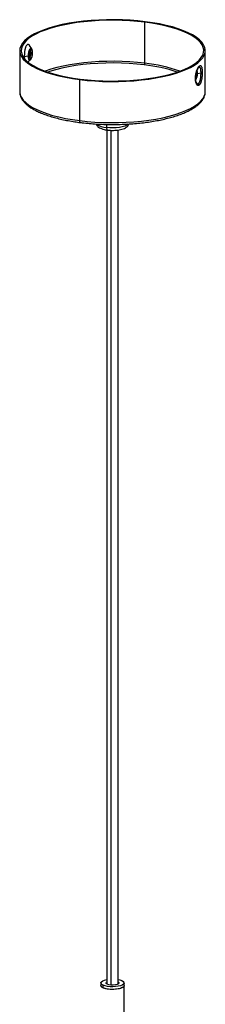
# Paper-space layout '_Dimétrica' of a CAD drawing. Header units: millimetres. Extents: x -251 to 109, y -1029 to -1.
# Tile 5 of 5: x -121 to -21, y -532 to -1. Entities that reach past the tile are written whole.
import ezdxf

# ---------------------------------------------------------------- set-up
doc = ezdxf.new("R2010")
doc.units = ezdxf.units.MM

psp = doc.layouts.new('_Dimétrica')

# ---------------------------------------------------------------- linework, layer by layer
at = {"color": 7, "linetype": 'Continuous', "lineweight": 25}
for p, q in [((-54, -24.63), (-54, -2.48)), ((-114.94, -16.89), (-116.07, -15.02)), ((-121.4, -17.82), (-121.4, -39.97)), ((-116.85, -20.78), (-118.93, -21.13)), ((-118.93, -21.13), (-118.88, -22.1)), ((-115.27, -18.94), (-114.49, -19.04)), ((-21.4, -39.97), (-21.4, -17.82)), ((-116.95, -24.01), (-115.68, -22.77)), ((-25.61, -30.18), (-23.7, -29.86)), ((-89.07, -55.56), (-89.07, -33.41)), ((-74.4, -60.6), (-74.4, -520.94)), ((-68.4, -520.94), (-68.4, -60.6)), ((-77.65, -520.33), (-77.65, -521.75)), ((-76.43, -522.98), (-76.43, -521.57)), ((-65.15, -540.21), (-65.15, -520.33))]:
    psp.add_line(p, q, dxfattribs=at)
at = {"color": 8, "linetype": 'Continuous', "lineweight": 25}
for p, q in [((-115.31, -18.88), (-115.9, -18.39)), ((-25.76, -30.22), (-26.3, -30.15)), ((-74.58, -57.6), (-74.58, -59.28)), ((-72.29, -60.77), (-72.29, -521.46))]:
    psp.add_line(p, q, dxfattribs=at)
at = {"color": 7, "linetype": 'Continuous', "lineweight": 25, "flags": 128}
for points in [[(-53.72, -2.23), (-57.75, -1.78), (-61.88, -1.46), (-66.07, -1.25), (-70.31, -1.15), (-74.55, -1.18), (-78.77, -1.33), (-82.94, -1.6), (-87.02, -1.99), (-91, -2.48), (-94.83, -3.09), (-98.49, -3.81), (-101.95, -4.63), (-105.2, -5.54), (-108.2, -6.54), (-110.94, -7.62), (-113.39, -8.77), (-115.54, -9.99), (-117.37, -11.27), (-118.87, -12.59), (-120.03, -13.95), (-120.84, -15.34), (-121.29, -16.75), (-121.38, -18.16), (-121.12, -19.57), (-120.49, -20.97), (-119.51, -22.35), (-118.18, -23.69), (-116.52, -25), (-114.53, -26.25), (-112.23, -27.43), (-109.64, -28.55), (-106.77, -29.6), (-103.64, -30.55), (-100.29, -31.42), (-96.72, -32.19), (-92.98, -32.85), (-89.07, -33.41)], [(-54, -2.48), (-57.97, -2.04), (-62.03, -1.72), (-66.16, -1.51), (-70.33, -1.42), (-74.5, -1.45), (-78.65, -1.6), (-82.76, -1.86), (-86.77, -2.24), (-90.68, -2.73), (-94.45, -3.33), (-98.05, -4.03), (-101.46, -4.84), (-104.66, -5.73), (-107.61, -6.72), (-110.31, -7.78), (-112.72, -8.92), (-114.84, -10.12), (-116.64, -11.37), (-118.11, -12.68), (-119.25, -14.01), (-120.05, -15.38), (-120.49, -16.77), (-120.58, -18.16), (-120.32, -19.55), (-119.71, -20.92), (-118.74, -22.28), (-117.44, -23.6), (-115.8, -24.88), (-113.84, -26.11), (-111.58, -27.28), (-109.03, -28.38), (-106.2, -29.41), (-103.13, -30.35), (-99.83, -31.2), (-96.32, -31.96), (-92.63, -32.61), (-88.79, -33.16)], [(-89.07, -33.41), (-85.04, -33.85), (-80.91, -34.18), (-76.72, -34.39), (-72.48, -34.48), (-68.24, -34.45), (-64.02, -34.3), (-59.85, -34.03), (-55.77, -33.65), (-51.8, -33.15), (-47.97, -32.54), (-44.3, -31.83), (-40.84, -31.01), (-37.59, -30.1), (-34.59, -29.1), (-31.85, -28.02), (-29.4, -26.86), (-27.25, -25.64), (-25.42, -24.37), (-23.92, -23.04), (-22.76, -21.68), (-21.95, -20.29), (-21.5, -18.89), (-21.41, -17.47), (-21.67, -16.06), (-22.3, -14.66), (-23.28, -13.28), (-24.61, -11.94), (-26.27, -10.64), (-28.26, -9.39), (-30.56, -8.2), (-33.15, -7.08), (-36.02, -6.04), (-39.15, -5.08), (-42.5, -4.21), (-46.07, -3.45), (-49.82, -2.78), (-53.72, -2.23)], [(-88.79, -33.16), (-84.82, -33.59), (-80.76, -33.92), (-76.63, -34.12), (-72.46, -34.21), (-68.29, -34.18), (-64.14, -34.04), (-60.04, -33.77), (-56.02, -33.4), (-52.11, -32.9), (-48.34, -32.3), (-44.74, -31.6), (-41.33, -30.8), (-38.13, -29.9), (-35.18, -28.92), (-32.48, -27.85), (-30.07, -26.72), (-27.96, -25.52), (-26.15, -24.26), (-24.68, -22.96), (-23.54, -21.62), (-22.74, -20.25), (-22.3, -18.87), (-22.21, -17.48), (-22.47, -16.09), (-23.09, -14.71), (-24.05, -13.36), (-25.36, -12.03), (-26.99, -10.75), (-28.95, -9.52), (-31.21, -8.35), (-33.76, -7.25), (-36.59, -6.23), (-39.66, -5.28), (-42.97, -4.43), (-46.47, -3.68), (-50.16, -3.02), (-54, -2.48)], [(-114.96, -16.85), (-115.15, -16.65), (-115.52, -16.62), (-115.91, -16.97), (-116.29, -17.65), (-116.59, -18.6), (-116.78, -19.68), (-116.85, -20.78)], [(-116.85, -20.78), (-116.78, -21.75), (-116.59, -22.49), (-116.29, -22.9), (-115.91, -22.93), (-115.71, -22.8)], [(-114.49, -19.04), (-114.56, -18.2), (-114.75, -17.6), (-115.04, -17.34), (-115.38, -17.46), (-115.71, -17.94), (-116, -18.7), (-116.19, -19.64), (-116.26, -20.6)], [(-116.26, -20.6), (-116.19, -21.44), (-116, -22.04), (-115.71, -22.29), (-115.38, -22.18), (-115.04, -21.7), (-114.75, -20.93), (-114.56, -20), (-114.49, -19.04)], [(-115.31, -18.88), (-115.38, -17.99), (-115.49, -17.57)], [(-115.27, -18.94), (-115.33, -18.1), (-115.49, -17.57)], [(-54.25, -25.51), (-58.27, -25.07), (-62.39, -24.75), (-66.57, -24.55), (-70.8, -24.47), (-75.03, -24.51), (-79.23, -24.68), (-83.37, -24.97), (-87.42, -25.37), (-91.35, -25.9), (-95.13, -26.53), (-98.72, -27.28), (-102.11, -28.12), (-105.27, -29.06), (-106.25, -29.39)], [(-25.76, -30.22), (-25.82, -29.38), (-25.96, -28.9)], [(-25.61, -30.18), (-25.68, -29.29), (-25.88, -28.68)], [(-62.98, -57.53), (-63.76, -58.06), (-64.84, -58.53), (-66.16, -58.91), (-67.69, -59.21), (-69.36, -59.39), (-71.11, -59.47), (-72.87, -59.43), (-74.58, -59.28)], [(-76.43, -521.57), (-77.17, -521.13), (-77.57, -520.65), (-77.62, -520.15), (-77.3, -519.65), (-76.64, -519.2), (-75.68, -518.82), (-74.47, -518.52), (-74.4, -518.51)], [(-66.36, -519.1), (-65.62, -519.54), (-65.22, -520.02), (-65.17, -520.52), (-65.49, -521.01), (-66.15, -521.47), (-67.11, -521.85), (-68.32, -522.15), (-69.72, -522.34), (-71.21, -522.42), (-72.71, -522.37), (-74.13, -522.21), (-75.4, -521.93), (-76.43, -521.57)], [(-74.21, -521.03), (-74.75, -520.66), (-74.89, -520.26), (-74.6, -519.87), (-74.4, -519.73)], [(-68.4, -519.73), (-68.04, -520.01), (-67.9, -520.41), (-68.19, -520.8), (-68.86, -521.14), (-69.84, -521.38), (-71.01, -521.49), (-72.22, -521.47), (-73.33, -521.31), (-74.21, -521.03)], [(-68.4, -518.51), (-67.39, -518.73), (-66.36, -519.1)], [(-73.61, -523.7), (-74.94, -523.46), (-76.07, -523.13), (-76.93, -522.72), (-77.46, -522.25), (-77.65, -521.75), (-77.65, -521.75)], [(-65.15, -521.75), (-65.17, -521.94), (-65.49, -522.43), (-66.15, -522.88), (-67.11, -523.27), (-68.32, -523.56), (-69.72, -523.76), (-71.21, -523.83), (-72.71, -523.79), (-74.13, -523.62), (-75.4, -523.35), (-76.43, -522.98)], [(-65.15, -521.75), (-65.33, -522.24), (-65.86, -522.71), (-66.71, -523.13), (-67.84, -523.46), (-69.17, -523.7), (-70.64, -523.82), (-72.14, -523.82), (-73.61, -523.7)]]:
    psp.add_lwpolyline(points, dxfattribs=at)
at = {"color": 8, "linetype": 'Continuous', "lineweight": 25, "flags": 128}
for points in [[(-54, -24.63), (-57.97, -24.2), (-62.03, -23.87), (-66.16, -23.67), (-70.33, -23.58), (-74.5, -23.61), (-78.65, -23.75), (-82.76, -24.02), (-86.77, -24.39), (-90.68, -24.89), (-94.45, -25.49), (-98.05, -26.19), (-101.46, -26.99), (-104.66, -27.89), (-107.61, -28.87), (-107.67, -28.9)], [(-121.4, -39.97), (-121.38, -40.32), (-121.12, -41.73), (-120.49, -43.13), (-119.51, -44.51), (-118.18, -45.85), (-116.52, -47.15), (-114.53, -48.4), (-112.23, -49.59), (-109.64, -50.71), (-106.77, -51.75), (-103.64, -52.71), (-100.29, -53.58), (-96.72, -54.34), (-92.98, -55.01), (-89.07, -55.56)], [(-89.07, -55.56), (-85.04, -56.01), (-80.91, -56.33), (-76.72, -56.55), (-72.48, -56.64), (-68.24, -56.61), (-64.02, -56.46), (-59.85, -56.19), (-55.77, -55.8), (-51.8, -55.31), (-47.97, -54.7), (-44.3, -53.98), (-40.84, -53.16), (-37.59, -52.25), (-34.59, -51.25), (-31.85, -50.17), (-29.4, -49.02), (-27.25, -47.8), (-25.42, -46.52), (-23.92, -45.2), (-22.76, -43.84), (-21.95, -42.45), (-21.5, -41.04), (-21.4, -39.97)], [(-88.73, -56.58), (-88.75, -56.58), (-88.84, -56.53), (-88.92, -56.43), (-88.98, -56.27), (-89.03, -56.07), (-89.06, -55.83), (-89.07, -55.56)], [(-74.58, -59.28), (-74.56, -59.63), (-74.52, -59.95), (-74.46, -60.22), (-74.37, -60.43), (-74.26, -60.57), (-74.14, -60.64), (-74.12, -60.64)]]:
    psp.add_lwpolyline(points, dxfattribs=at)
at = {"color": 7, "linetype": 'Continuous', "lineweight": 25}
for centre, radius, start, end in [((-117.06, -19.03), 1.76, 276.6146, 296.9721), ((-121.19, -19.12), 5.88, 331.0178, 2.2565), ((-120.54, -19.2), 5.28, 328.4416, 2.7893), ((-115.36, -18.97), 0.101, 16.1347, 57.8791), ((-55.38, -24.72), 1.38, 324.9309, 3.5931), ((-64.03, -112.5), 87.54, 71.6949, 83.5814), ((-25.71, -26.18), 1.09, 315.0957, 0.8879), ((-30.89, -30.5), 5.14, 327.0875, 3.0889), ((-30.39, -30.63), 4.81, 323.1613, 5.2794), ((-25.48, -31.07), 0.898, 98.0784, 107.7163), ((-26.01, -36.36), 1.39, 0.6982, 39.5911), ((-76.08, -521.42), 1.6, 191.7114, 257.4153)]:
    psp.add_arc(centre, radius, start, end, dxfattribs=at)
at = {"color": 8, "linetype": 'Continuous', "lineweight": 25}
for centre, radius, start, end in [((-114.63, -18.95), 0.163, 327.1022, 359.2435), ((-63.74, -111.73), 87.64, 70.9386, 83.6202), ((-74.45, -50.27), 9.01, 232.3013, 269.1764)]:
    psp.add_arc(centre, radius, start, end, dxfattribs=at)
at = {"color": 7, "linetype": 'Continuous', "lineweight": 25}
for points, knots in [([(-116.07, -15.02), (-116.12, -14.94), (-116.31, -14.65), (-116.66, -14.41), (-117.06, -14.41), (-117.42, -14.62), (-117.76, -15.02), (-118.07, -15.62), (-118.28, -16.22), (-118.44, -16.77), (-118.65, -17.65), (-118.88, -19.18), (-118.91, -20.48), (-118.93, -21.13)], [0, 0, 0, 0, 0.047818, 0.161714, 0.248356, 0.329494, 0.410841, 0.497656, 0.581463, 0.612203, 0.665749, 0.832879, 1, 1, 1, 1]), ([(-116.03, -21.94), (-115.94, -21.81), (-115.8, -21.62), (-115.7, -21.33), (-115.67, -21.22)], [0, 0, 0, 0, 0.644139, 1, 1, 1, 1]), ([(-115.71, -22.78), (-115.69, -22.77), (-115.5, -22.63), (-115.23, -22.23), (-114.89, -21.54), (-114.64, -20.7), (-114.56, -20.11), (-114.53, -19.87)], [0, 0, 0, 0, 0.0252379, 0.2325075, 0.4975363, 0.7998406, 1, 1, 1, 1]), ([(-114.47, -18.95), (-114.47, -18.78), (-114.48, -18.27), (-114.62, -17.58), (-114.78, -17.06), (-114.95, -16.87), (-114.96, -16.87)], [0, 0, 0, 0, 0.211816, 0.642821, 0.985315, 1, 1, 1, 1]), ([(-114.53, -19.87), (-114.52, -19.77), (-114.47, -19.46), (-114.47, -19.16), (-114.47, -18.95)], [0, 0, 0, 0, 0.322126, 1, 1, 1, 1]), ([(-24.62, -36.34), (-24.65, -36.36), (-24.7, -36.41), (-24.77, -36.46), (-24.85, -36.5), (-24.93, -36.54), (-25.04, -36.58), (-25.19, -36.61), (-25.38, -36.58), (-25.57, -36.51), (-25.81, -36.34), (-26.08, -36), (-26.36, -35.42), (-26.57, -34.69), (-26.71, -33.82), (-26.75, -32.87), (-26.71, -31.85), (-26.57, -30.81), (-26.36, -29.79), (-26.08, -28.82), (-25.81, -28.08), (-25.57, -27.55), (-25.38, -27.18), (-25.19, -26.86), (-25.02, -26.61), (-24.88, -26.42), (-24.75, -26.28), (-24.67, -26.2), (-24.62, -26.16)], [0, 0, 0, 0, 0.012609, 0.02519, 0.037765, 0.050355, 0.062982, 0.09409, 0.125273, 0.156547, 0.187919, 0.250049, 0.312588, 0.374779, 0.437255, 0.499589, 0.562314, 0.624815, 0.687295, 0.749639, 0.812251, 0.843516, 0.874689, 0.906009, 0.937259, 0.958201, 0.979081, 1, 1, 1, 1]), ([(-24.62, -26.16), (-24.6, -26.14), (-24.55, -26.1), (-24.48, -26.04), (-24.41, -26), (-24.33, -25.96), (-24.23, -25.92), (-24.1, -25.89), (-23.94, -25.91), (-23.8, -25.98), (-23.62, -26.14), (-23.43, -26.47), (-23.25, -27.04), (-23.12, -27.76), (-23.05, -28.62), (-23.02, -29.57), (-23.05, -30.59), (-23.12, -31.63), (-23.25, -32.67), (-23.43, -33.66), (-23.62, -34.41), (-23.8, -34.94), (-23.94, -35.31), (-24.1, -35.64), (-24.25, -35.89), (-24.38, -36.08), (-24.5, -36.23), (-24.58, -36.31), (-24.62, -36.34)], [0, 0, 0, 0, 0.012609, 0.02519, 0.037765, 0.050355, 0.062982, 0.09409, 0.125273, 0.156547, 0.187919, 0.250049, 0.312588, 0.374779, 0.437255, 0.499589, 0.562314, 0.624815, 0.687295, 0.749639, 0.812251, 0.843516, 0.874689, 0.906009, 0.937259, 0.958201, 0.979081, 1, 1, 1, 1]), ([(-26.13, -35.13), (-26.25, -34.86), (-26.46, -34.39), (-26.59, -33.38), (-26.61, -32.45), (-26.55, -31.49), (-26.38, -30.36), (-26.08, -29.15), (-25.66, -28.02), (-25.41, -27.57), (-25.28, -27.34)], [0, 0, 0, 0, 0.17473, 0.298886, 0.383609, 0.480632, 0.593427, 0.72193, 0.858919, 1, 1, 1, 1]), ([(-24.94, -26.95), (-24.97, -26.97), (-25.01, -27.01), (-25.09, -27.09), (-25.17, -27.18), (-25.22, -27.25), (-25.24, -27.29)], [0, 0, 0, 0, 0.243471, 0.491336, 0.743535, 1, 1, 1, 1]), ([(-23.7, -29.86), (-23.7, -29.8), (-23.7, -29.67), (-23.7, -29.48), (-23.71, -29.28), (-23.71, -29.1), (-23.72, -28.91), (-23.74, -28.73), (-23.75, -28.55), (-23.77, -28.32), (-23.81, -28.06), (-23.86, -27.78), (-23.92, -27.51), (-24, -27.27), (-24.08, -27.07), (-24.18, -26.93), (-24.28, -26.83), (-24.38, -26.76), (-24.49, -26.74), (-24.6, -26.75), (-24.71, -26.79), (-24.83, -26.85), (-24.9, -26.91), (-24.94, -26.95)], [0, 0, 0, 0, 0.029981, 0.060302, 0.090976, 0.122013, 0.153427, 0.185229, 0.217432, 0.25005, 0.309757, 0.374633, 0.429891, 0.499855, 0.578695, 0.624238, 0.690603, 0.749515, 0.802177, 0.853595, 0.903729, 0.952542, 1, 1, 1, 1]), ([(-24.94, -35.48), (-24.92, -35.46), (-24.87, -35.41), (-24.8, -35.33), (-24.73, -35.24), (-24.66, -35.14), (-24.59, -35.02), (-24.52, -34.9), (-24.45, -34.76), (-24.37, -34.57), (-24.28, -34.31), (-24.18, -34), (-24.08, -33.63), (-24, -33.24), (-23.92, -32.8), (-23.86, -32.38), (-23.81, -31.97), (-23.77, -31.54), (-23.74, -31.11), (-23.71, -30.68), (-23.7, -30.26), (-23.7, -29.99), (-23.7, -29.86)], [0, 0, 0, 0, 0.0294741, 0.0594802, 0.0900108, 0.121058, 0.1526131, 0.1846669, 0.2172097, 0.250231, 0.3088697, 0.3748651, 0.4208281, 0.500031, 0.5696835, 0.6246915, 0.6897585, 0.7496225, 0.8145324, 0.8778321, 0.9396223, 1, 1, 1, 1]), ([(-121.36, -40.03), (-121.36, -40.25), (-121.38, -40.98), (-121.08, -42.18), (-120.48, -43.6), (-119.55, -44.99), (-118.33, -46.34), (-116.79, -47.65), (-114.95, -48.92), (-112.82, -50.11), (-110.44, -51.23), (-107.82, -52.28), (-104.97, -53.24), (-101.92, -54.11), (-98.68, -54.9), (-95.28, -55.59), (-91.95, -56.15), (-89.73, -56.45), (-88.73, -56.58)], [0, 0, 0, 0, 0.02796, 0.088046, 0.148587, 0.210955, 0.275647, 0.34221, 0.409744, 0.477495, 0.545064, 0.612384, 0.679466, 0.746348, 0.813068, 0.879662, 0.946157, 1, 1, 1, 1]), ([(-88.73, -56.58), (-88.08, -56.66), (-86.18, -56.89), (-82.97, -57.19), (-79.09, -57.46), (-75.16, -57.61), (-71.2, -57.66), (-67.25, -57.6), (-63.33, -57.43), (-59.45, -57.17), (-55.65, -56.79), (-51.95, -56.32), (-48.36, -55.74), (-44.93, -55.08), (-41.65, -54.31), (-38.56, -53.46), (-35.67, -52.53), (-33, -51.51), (-30.57, -50.41), (-28.38, -49.24), (-26.45, -47.99), (-24.8, -46.66), (-23.45, -45.26), (-22.41, -43.79), (-21.74, -42.28), (-21.4, -40.97), (-21.43, -40.19), (-21.44, -39.92)], [0, 0, 0, 0, 0.021828, 0.063335, 0.10483, 0.146308, 0.187778, 0.229245, 0.270715, 0.312194, 0.353686, 0.395201, 0.436746, 0.478332, 0.519969, 0.561675, 0.603466, 0.645366, 0.687402, 0.729602, 0.771986, 0.814537, 0.857083, 0.899163, 0.940113, 0.979469, 1, 1, 1, 1]), ([(-80.24, -57.36), (-80.24, -57.38), (-80.18, -57.7), (-79.83, -58.21), (-79.24, -58.87), (-78.42, -59.43), (-77.35, -59.92), (-76.03, -60.32), (-74.9, -60.54), (-74.26, -60.62), (-74.12, -60.64)], [0, 0, 0, 0, 0.010027, 0.133534, 0.262212, 0.409564, 0.586691, 0.779274, 0.95067, 1, 1, 1, 1]), ([(-74.12, -60.64), (-73.85, -60.67), (-73.06, -60.76), (-71.69, -60.82), (-70.06, -60.79), (-68.47, -60.63), (-66.98, -60.37), (-65.6, -59.98), (-64.44, -59.48), (-63.54, -58.86), (-62.89, -58.17), (-62.66, -57.62), (-62.55, -57.36)], [0, 0, 0, 0, 0.0580807, 0.1685968, 0.2787118, 0.3891439, 0.5007749, 0.615173, 0.7351861, 0.8406788, 0.9265096, 1, 1, 1, 1]), ([(-62.98, -57.53), (-63.05, -57.58), (-63.2, -57.68), (-63.49, -57.7), (-63.69, -57.53), (-63.81, -57.44)], [0, 0, 0, 0, 0.295413, 0.592287, 1, 1, 1, 1])]:
    psp.add_open_spline(points, degree=3, knots=knots, dxfattribs=at)
at = {"color": 8, "linetype": 'Continuous', "lineweight": 25}
psp.add_open_spline([(-26.14, -35.12), (-26.08, -35.2), (-25.91, -35.46), (-25.61, -35.67), (-25.25, -35.69), (-25.04, -35.55), (-24.94, -35.48)], degree=3, knots=[0, 0, 0, 0, 0.150293, 0.494553, 0.755467, 1, 1, 1, 1], dxfattribs=at)

doc.saveas('drawing.dxf')
